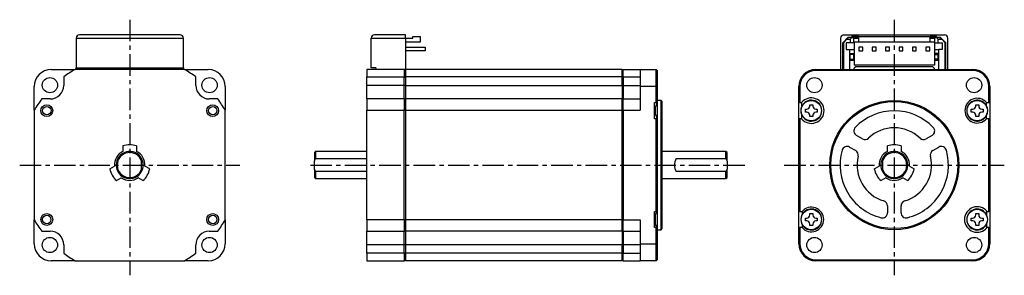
# Model space of a CAD drawing. Extents: x -258 to 32, y -32 to 43.
import ezdxf

# ---------------------------------------------------------------- set-up
doc = ezdxf.new("R2010")
doc.units = 0
doc.header["$MEASUREMENT"] = 0
doc.linetypes.add('CENTER', pattern=[10.16, 6.35, -1.27, 1.27, -1.27])
doc.layers.get('0').update_dxf_attribs({"linetype": 'CONTINUOUS'})

# ---------------------------------------------------------------- blocks, each defined once
blk = doc.blocks.new('A$C2cc0bfb0')
at = {"linetype": 'CENTER'}
for p, q in [((-225.8, 42.87), (-225.8, -32.5)), ((0, 42.87), (0, -32.5)), ((-258.3, 0), (-193.3, 0)), ((-172.44, 0), (-43.73, 0)), ((-32.5, 0), (32.5, 0))]:
    blk.add_line(p, q, dxfattribs=at)
at = {"color": 7, "linetype": 'Continuous', "lineweight": 25}
for p, q in [((-210.95, 38.4), (-240.65, 38.4)), ((-144.4, 38.4), (-153.5, 38.4)), ((-144.4, 37.4), (-144.4, 38.4)), ((-142.2, 37.45), (-142.2, 37.95)), ((-142.2, 37.95), (-140, 37.95)), ((-140, 37.95), (-140, 36.25)), ((-14.85, 38.4), (14.85, 38.4)), ((-10.6, 37.9), (-12.5, 37.9)), ((-12.5, 37.6), (-12.5, 37.9)), ((-10.6, 37.95), (-10.6, 36.25)), ((-10.6, 37.95), (10.6, 37.95)), ((10.6, 36.25), (10.6, 37.95)), ((12.5, 37.9), (10.6, 37.9)), ((12.5, 37.9), (12.5, 37.6)), ((-241.65, 37.4), (-209.95, 37.4)), ((-241.65, 37.4), (-241.65, 28.65)), ((-209.95, 28.65), (-209.95, 37.4)), ((-154.5, 28.65), (-154.5, 37.4)), ((-154.5, 37.4), (-144.4, 37.4)), ((-144.4, 37.45), (-142.2, 37.45)), ((-144.4, 37.4), (-144.4, 28.2)), ((-140, 36.25), (-144.4, 36.25)), ((-15.85, 37.4), (-15.85, 28.2)), ((-13.7, 37.6), (-15.2, 36.1)), ((-14.9, 36.2), (-15.2, 35.9)), ((-15.2, 28.2), (-15.2, 36.1)), ((-14.9, 36.2), (-14, 37.1)), ((-14.9, 28.2), (-14.9, 36.2)), ((-13, 36.1), (-14.2, 36.1)), ((-14.2, 36.1), (-14.2, 34.1)), ((-13.5, 37.6), (-14, 37.1)), ((-14, 37.1), (-13, 37.1)), ((-12.5, 37.6), (-13.7, 37.6)), ((-12.5, 37.6), (-13, 37.1)), ((-13, 37.1), (-13, 36.1)), ((-12, 36.1), (-13, 36.1)), ((-12.5, 37.6), (-12, 37.6)), ((-10.6, 37.6), (-12, 37.6)), ((-12, 37.6), (-12, 36.1)), ((-12, 37.25), (-11.8, 37.25)), ((-11.85, 36.25), (-11.85, 29.45)), ((-10.6, 36.25), (-11.85, 36.25)), ((-11.8, 37.25), (-11.8, 37.45)), ((-11.8, 37.45), (-10.6, 37.45)), ((10.6, 36.25), (-10.6, 36.25)), ((12, 37.6), (10.6, 37.6)), ((10.6, 37.45), (11.8, 37.45)), ((11.85, 36.25), (10.6, 36.25)), ((11.8, 37.45), (11.8, 37.25)), ((11.8, 37.25), (12, 37.25)), ((11.85, 36.25), (11.85, 29.45)), ((12, 37.6), (12.5, 37.6)), ((12, 36.1), (12, 37.6)), ((12, 36.1), (13, 36.1)), ((13.7, 37.6), (12.5, 37.6)), ((12.5, 37.6), (13, 37.1)), ((13, 36.1), (13, 37.1)), ((13, 37.1), (14, 37.1)), ((13, 36.1), (14.2, 36.1)), ((13.5, 37.6), (14, 37.1)), ((15.2, 36.1), (13.7, 37.6)), ((14, 37.1), (14.9, 36.2)), ((14.2, 34.1), (14.2, 36.1)), ((14.9, 36.2), (14.9, 28.2)), ((14.9, 36.2), (15.2, 35.9)), ((15.2, 28.2), (15.2, 36.1)), ((15.85, 28.2), (15.85, 37.4)), ((-144.4, 34.82), (-138.5, 34.82)), ((-138.5, 33.68), (-144.4, 33.68)), ((-138.5, 34.82), (-138.5, 33.68)), ((-14.2, 34.1), (-13.2, 34.1)), ((-13.2, 34.1), (-13.2, 28.2)), ((-11.85, 33.95), (-13.2, 33.95)), ((-13, 32.95), (-12, 32.95)), ((-13, 32.62), (-13, 32.95)), ((-12, 32.62), (-13, 32.62)), ((-13, 31.25), (-13, 32.62)), ((-12, 32.95), (-12, 32.62)), ((-12, 32.62), (-12, 31.25)), ((-9.33, 34.82), (-10.47, 34.82)), ((-10.47, 34.82), (-10.47, 33.68)), ((-10.47, 33.68), (-9.33, 33.68)), ((-9.33, 33.68), (-9.33, 34.82)), ((-5.37, 34.82), (-6.51, 34.82)), ((-6.51, 34.82), (-6.51, 33.68)), ((-6.51, 33.68), (-5.37, 33.68)), ((-5.37, 33.68), (-5.37, 34.82)), ((-1.41, 34.82), (-2.55, 34.82)), ((-2.55, 34.82), (-2.55, 33.68)), ((-2.55, 33.68), (-1.41, 33.68)), ((-1.41, 33.68), (-1.41, 34.82)), ((2.55, 34.82), (1.41, 34.82)), ((1.41, 34.82), (1.41, 33.68)), ((1.41, 33.68), (2.55, 33.68)), ((2.55, 33.68), (2.55, 34.82)), ((6.51, 34.82), (5.37, 34.82)), ((5.37, 34.82), (5.37, 33.68)), ((5.37, 33.68), (6.51, 33.68)), ((6.51, 33.68), (6.51, 34.82)), ((9.33, 34.82), (9.33, 33.68)), ((10.47, 34.82), (9.33, 34.82)), ((9.33, 33.68), (10.47, 33.68)), ((10.47, 33.68), (10.47, 34.82)), ((13.2, 33.95), (11.85, 33.95)), ((13, 32.95), (12, 32.95)), ((12, 32.62), (12, 32.95)), ((12, 32.62), (13, 32.62)), ((12, 31.25), (12, 32.62)), ((13, 32.62), (13, 32.95)), ((13, 31.25), (13, 32.62)), ((13.2, 28.2), (13.2, 34.1)), ((14.2, 34.1), (13.2, 34.1)), ((-13.2, 30.95), (-11.85, 30.95)), ((-13, 31.25), (-12, 31.25)), ((-13, 30.95), (-13, 31.25)), ((-12, 31.25), (-12, 30.95)), ((11.85, 29.45), (-11.85, 29.45)), ((-11.3, 29.1), (-11.8, 28.6)), ((-11.3, 29.1), (11.3, 29.1)), ((11.8, 28.6), (11.3, 29.1)), ((11.85, 30.95), (13.2, 30.95)), ((13, 31.25), (12, 31.25)), ((12, 30.95), (12, 31.25)), ((13, 30.95), (13, 31.25)), ((-249, 28.2), (-241.96, 28.2)), ((-209.64, 28.2), (-241.96, 28.2)), ((-241.65, 28.65), (-209.95, 28.65)), ((-241.65, 28.2), (-241.65, 28.65)), ((-209.95, 28.65), (-209.95, 28.2)), ((-209.64, 28.2), (-202.6, 28.2)), ((-144.7, 28.2), (-155.75, 28.2)), ((-155.75, 28.2), (-155.75, 26)), ((-153.1, 28.65), (-154.5, 28.65)), ((-153.1, 28.65), (-153.1, 28.2)), ((-144.7, 28.2), (-144.7, 26)), ((-144.4, 27.9), (-144.7, 28.2)), ((-144.4, 28.2), (-144.7, 28.2)), ((-80.4, 28.2), (-144.4, 28.2)), ((-144.4, 28.2), (-144.4, 26)), ((-80.4, 26), (-80.4, 28.2)), ((-80.1, 28.2), (-80.4, 27.9)), ((-80.1, 26), (-80.1, 28.2)), ((-80.1, 28.2), (-75, 28.2)), ((-75, 28.2), (-75, 23.2)), ((-75, 28.2), (-70.3, 28.2)), ((-70.3, 23.2), (-70.3, 28.2)), ((-70, 27.9), (-70.3, 28.2)), ((-70, 27.9), (-70, 23.2)), ((-23.2, 27.9), (-23.2, 28.2)), ((-23.2, 28.2), (23.2, 28.2)), ((23.2, 27.9), (-23.2, 27.9)), ((-11.8, 28.2), (-11.8, 28.6)), ((11.8, 28.6), (11.8, 28.2)), ((23.2, 28.2), (23.2, 27.9)), ((-245.3, 26), (-245.3, 23.5)), ((-206.3, 23.5), (-206.3, 26)), ((-155.75, 26), (-144.7, 26)), ((-155.75, 23.5), (-155.75, 26)), ((-144.7, 23.5), (-155.75, 23.5)), ((-155.75, 19.5), (-155.75, 23.5)), ((-144.7, 23.5), (-144.7, 26)), ((-144.7, 26), (-144.4, 25.85)), ((-144.7, 19.5), (-144.7, 23.5)), ((-144.4, 23.5), (-144.7, 23.5)), ((-80.4, 26), (-144.4, 26)), ((-144.4, 26), (-144.4, 23.5)), ((-144.4, 23.5), (-80.4, 23.5)), ((-144.4, 23.5), (-144.4, 19.5)), ((-80.4, 23.5), (-80.4, 26)), ((-80.4, 25.85), (-80.1, 26)), ((-80.4, 23.5), (-80.4, 19.5)), ((-80.1, 23.5), (-80.4, 23.5)), ((-80.1, 26), (-80.1, 23.5)), ((-80.1, 26), (-75, 26)), ((-80.1, 23.5), (-75, 23.5)), ((-80.1, 23.5), (-80.1, 19.5)), ((-254, 16.16), (-254, 23.2)), ((-197.6, 23.2), (-197.6, 16.16)), ((-75, 23.2), (-75, 16.16)), ((-70.3, 23.2), (-75, 23.2)), ((-70.3, 18.45), (-70.3, 23.2)), ((-70.3, 23.2), (-70, 23.2)), ((-70, 23.2), (-70, 18.45)), ((-28.2, 18.45), (-28.2, 23.2)), ((-28.2, 23.2), (-27.9, 23.2)), ((-27.9, 23.2), (-27.9, 18.45)), ((27.9, 18.45), (27.9, 23.2)), ((27.9, 23.2), (28.2, 23.2)), ((28.2, 23.2), (28.2, 18.45)), ((-249.3, 19.5), (-251.8, 19.5)), ((-199.8, 19.5), (-202.3, 19.5)), ((-144.7, 19.5), (-155.75, 19.5)), ((-155.75, 19.5), (-155.75, 16.16)), ((-144.7, 19.5), (-144.7, 16.16)), ((-144.4, 19.2), (-144.7, 19.5)), ((-80.4, 19.5), (-144.4, 19.5)), ((-144.4, 19.5), (-144.4, 16.16)), ((-80.4, 16.16), (-80.4, 19.5)), ((-80.1, 19.5), (-80.4, 19.2)), ((-80.1, 16.16), (-80.1, 19.5)), ((-80.1, 19.5), (-75, 19.5)), ((-70.8, 18.45), (-70.3, 18.45)), ((-70.8, 13.65), (-70.8, 18.45)), ((-70, 18.45), (-70.55, 17.18)), ((-70, 18.45), (-70.3, 18.45)), ((-68.8, 19.05), (-70, 19.05)), ((-70, 18.48), (-70, 13.62)), ((-68.5, 18.75), (-68.8, 19.05)), ((-68.8, 0), (-68.8, 19.05)), ((-68.5, 0), (-68.5, 18.75)), ((-27.9, 18.45), (-28.2, 18.45)), ((-28.2, 13.65), (-28.2, 18.45)), ((-27.9, 18.45), (-27.39, 18.45)), ((-27.39, 18.45), (-27.39, 17.18)), ((-24.94, 17.8), (-24.06, 17.8)), ((-24.94, 17.39), (-24.94, 17.8)), ((-24.06, 17.8), (-24.06, 17.39)), ((24.06, 17.8), (24.94, 17.8)), ((24.06, 17.39), (24.06, 17.8)), ((24.94, 17.8), (24.94, 17.39)), ((27.25, 18.45), (27.9, 18.45)), ((27.25, 17.48), (27.25, 18.45)), ((27.9, 18.45), (28.2, 18.45)), ((28.2, 18.45), (28.2, 13.65)), ((-254, 16.16), (-254, -16.16)), ((-197.6, -16.16), (-197.6, 16.16)), ((-155.75, -16.16), (-155.75, 16.16)), ((-155.75, 16.16), (-144.7, 16.16)), ((-144.7, -16.16), (-144.7, 16.16)), ((-144.7, 16.16), (-144.4, 16.08)), ((-144.4, 16.16), (-80.4, 16.16)), ((-144.4, 16.16), (-144.4, -16.16)), ((-80.4, -16.16), (-80.4, 16.16)), ((-80.4, 16.08), (-80.1, 16.16)), ((-80.1, 16.16), (-80.1, -16.16)), ((-80.1, 16.16), (-75, 16.16)), ((-70.8, 17.18), (-70.55, 17.18)), ((-70.55, 14.92), (-70.8, 14.92)), ((-70.78, 17.18), (-70.78, 16.05)), ((-70.78, 16.05), (-70.78, 14.92)), ((-70.58, 17.18), (-70.58, 16.05)), ((-70.58, 16.05), (-70.58, 14.97)), ((-70.55, 14.91), (-70.55, 17.19)), ((-70.55, 14.92), (-70, 13.65)), ((-27.39, 14.92), (-27.39, 13.65)), ((-26.25, 16.49), (-25.84, 16.49)), ((-26.25, 15.61), (-26.25, 16.49)), ((-25.84, 15.61), (-26.25, 15.61)), ((-24.94, 14.3), (-24.94, 14.71)), ((-24.06, 14.71), (-24.06, 14.3)), ((-23.16, 16.49), (-22.75, 16.49)), ((-22.75, 15.61), (-23.16, 15.61)), ((-22.75, 16.49), (-22.75, 15.61)), ((22.75, 16.49), (23.16, 16.49)), ((22.75, 15.61), (22.75, 16.49)), ((23.16, 15.61), (22.75, 15.61)), ((24.06, 14.3), (24.06, 14.71)), ((24.94, 14.71), (24.94, 14.3)), ((25.84, 16.49), (26.25, 16.49)), ((26.25, 15.61), (25.84, 15.61)), ((26.25, 16.49), (26.25, 15.61)), ((27.25, 13.65), (27.25, 14.62)), ((-70.3, 13.65), (-70.8, 13.65)), ((-70.3, -13.65), (-70.3, 13.65)), ((-70, 13.65), (-70.3, 13.65)), ((-70, 13.65), (-70, -13.65)), ((-28.2, -13.65), (-28.2, 13.65)), ((-27.9, 13.65), (-28.2, 13.65)), ((-27.9, 13.65), (-27.9, -13.65)), ((-27.39, 13.65), (-27.9, 13.65)), ((-24.06, 14.3), (-24.94, 14.3)), ((24.94, 14.3), (24.06, 14.3)), ((27.9, 13.65), (27.25, 13.65)), ((27.9, -13.65), (27.9, 13.65)), ((27.9, 13.65), (28.2, 13.65)), ((28.2, 13.65), (28.2, -13.65)), ((-9.39, 7.73), (-11.19, 8.77)), ((11.19, 8.77), (9.39, 7.73)), ((-227.8, 5.66), (-227.8, 4.03)), ((-223.8, 5.66), (-223.8, 4.03)), ((-170.95, 4), (-171.25, 3.7)), ((-171.25, 3.7), (-171.25, 1.2)), ((-155.75, 4), (-170.95, 4)), ((-170.95, 4), (-170.95, 1.94)), ((-49.7, 4), (-68.5, 4)), ((-49.4, 3.7), (-49.7, 4)), ((-49.7, 1.94), (-49.7, 4)), ((-49.4, 1.2), (-49.4, 3.7)), ((-13.19, 5.3), (-11.39, 4.27)), ((-2, 4.03), (-2, 5.66)), ((2, 5.66), (2, 4.03)), ((11.39, 4.27), (13.19, 5.3)), ((-222.3, 1.2), (-222.3, 1.94)), ((-222.3, -1.2), (-222.3, 1.2)), ((-171.25, 1.2), (-170.95, 1.94)), ((-171.25, -1.2), (-171.25, 1.2)), ((-170.95, 1.94), (-155.75, 1.94)), ((-68.8, -19.05), (-68.8, 0)), ((-68.5, -18.75), (-68.5, 0)), ((-64.4, 1.94), (-49.7, 1.94)), ((-49.7, 1.94), (-49.4, 1.2)), ((-49.4, 1.2), (-49.4, -1.2)), ((-3.5, 1.94), (-3.5, 1.2)), ((-3.5, 1.2), (-3.5, -1.2)), ((-231.7, -1.1), (-230.29, -0.28)), ((-222.3, -1.94), (-222.3, -1.2)), ((-219.9, -1.1), (-221.31, -0.28)), ((-170.95, -1.94), (-171.25, -1.2)), ((-171.25, -1.2), (-171.25, -3.7)), ((-155.75, -1.94), (-170.95, -1.94)), ((-170.95, -1.94), (-170.95, -4)), ((-49.7, -1.94), (-64.4, -1.94)), ((-49.4, -1.2), (-49.7, -1.94)), ((-49.7, -4), (-49.7, -1.94)), ((-49.4, -3.7), (-49.4, -1.2)), ((-5.9, -1.1), (-4.49, -0.28)), ((-3.5, -1.2), (-3.5, -1.94)), ((4.49, -0.28), (5.9, -1.1)), ((-229.7, -4.56), (-228.29, -3.75)), ((-221.9, -4.56), (-223.31, -3.75)), ((-171.25, -3.7), (-170.95, -4)), ((-170.95, -4), (-155.75, -4)), ((-68.5, -4), (-49.7, -4)), ((-49.7, -4), (-49.4, -3.7)), ((-2.49, -3.75), (-3.9, -4.56)), ((3.9, -4.56), (2.49, -3.75)), ((-70.8, -13.65), (-70.3, -13.65)), ((-70.8, -18.45), (-70.8, -13.65)), ((-70, -13.65), (-70.66, -14.62)), ((-70.58, -14.48), (-70.58, -16.05)), ((-70, -13.65), (-70.3, -13.65)), ((-70, -13.65), (-70, -18.48)), ((-27.9, -13.65), (-28.2, -13.65)), ((-28.2, -18.45), (-28.2, -13.65)), ((-27.9, -13.65), (-27.25, -13.65)), ((-27.25, -13.65), (-27.25, -14.62)), ((-24.94, -14.3), (-24.06, -14.3)), ((-24.94, -14.71), (-24.94, -14.3)), ((-24.06, -14.3), (-24.06, -14.71)), ((-2, -12), (-2, -14.07)), ((2, -14.07), (2, -12)), ((24.06, -14.3), (24.94, -14.3)), ((24.06, -14.71), (24.06, -14.3)), ((24.94, -14.3), (24.94, -14.71)), ((27.35, -14.84), (27.35, -13.65)), ((27.39, -13.65), (27.35, -13.65)), ((27.39, -13.65), (27.9, -13.65)), ((28.2, -13.65), (27.9, -13.65)), ((28.2, -13.65), (28.2, -18.45)), ((-254, -23.2), (-254, -16.16)), ((-197.6, -16.16), (-197.6, -23.2)), ((-155.75, -16.16), (-155.75, -19.5)), ((-144.7, -16.16), (-155.75, -16.16)), ((-144.4, -16.08), (-144.7, -16.16)), ((-144.7, -16.16), (-144.7, -19.5)), ((-80.4, -16.16), (-144.4, -16.16)), ((-144.4, -16.16), (-144.4, -19.5)), ((-80.1, -16.16), (-80.4, -16.08)), ((-80.4, -19.5), (-80.4, -16.16)), ((-80.1, -16.16), (-75, -16.16)), ((-80.1, -19.5), (-80.1, -16.16)), ((-75, -16.16), (-75, -23.2)), ((-70.8, -14.62), (-70.66, -14.62)), ((-70.78, -14.62), (-70.78, -16.05)), ((-70.78, -16.05), (-70.78, -17.48)), ((-70.58, -16.05), (-70.58, -17.62)), ((-26.25, -15.61), (-25.84, -15.61)), ((-26.25, -16.49), (-26.25, -15.61)), ((-25.84, -16.49), (-26.25, -16.49)), ((-24.94, -17.8), (-24.94, -17.39)), ((-24.06, -17.39), (-24.06, -17.8)), ((-23.16, -15.61), (-22.75, -15.61)), ((-22.75, -16.49), (-23.16, -16.49)), ((-22.75, -15.61), (-22.75, -16.49)), ((22.75, -15.61), (23.16, -15.61)), ((22.75, -16.49), (22.75, -15.61)), ((23.16, -16.49), (22.75, -16.49)), ((24.06, -17.8), (24.06, -17.39)), ((24.94, -17.39), (24.94, -17.8)), ((25.84, -15.61), (26.25, -15.61)), ((26.25, -16.49), (25.84, -16.49)), ((26.25, -15.61), (26.25, -16.49)), ((27.35, -18.45), (27.35, -17.26)), ((-251.8, -19.5), (-249.3, -19.5)), ((-202.3, -19.5), (-199.8, -19.5)), ((-155.75, -19.5), (-144.7, -19.5)), ((-155.75, -23.5), (-155.75, -19.5)), ((-144.7, -19.5), (-144.4, -19.2)), ((-144.7, -23.5), (-144.7, -19.5)), ((-80.4, -19.5), (-144.4, -19.5)), ((-144.4, -19.5), (-144.4, -23.5)), ((-80.4, -19.2), (-80.1, -19.5)), ((-80.4, -19.5), (-80.4, -23.5)), ((-80.1, -19.5), (-75, -19.5)), ((-80.1, -19.5), (-80.1, -23.5)), ((-70.66, -17.48), (-70.8, -17.48)), ((-70.3, -18.45), (-70.8, -18.45)), ((-70.66, -17.48), (-70, -18.45)), ((-70.3, -23.2), (-70.3, -18.45)), ((-70.3, -18.45), (-70, -18.45)), ((-70, -18.45), (-70, -23.2)), ((-70, -19.05), (-68.8, -19.05)), ((-68.8, -19.05), (-68.5, -18.75)), ((-28.2, -23.2), (-28.2, -18.45)), ((-28.2, -18.45), (-27.9, -18.45)), ((-27.9, -18.45), (-27.9, -23.2)), ((-27.25, -18.45), (-27.9, -18.45)), ((-27.25, -17.48), (-27.25, -18.45)), ((-24.06, -17.8), (-24.94, -17.8)), ((24.94, -17.8), (24.06, -17.8)), ((27.35, -18.45), (27.39, -18.45)), ((27.9, -18.45), (27.39, -18.45)), ((27.9, -23.2), (27.9, -18.45)), ((27.9, -18.45), (28.2, -18.45)), ((28.2, -18.45), (28.2, -23.2)), ((-75, -23.2), (-75, -28.2)), ((-75, -23.2), (-70.3, -23.2)), ((-70.3, -28.2), (-70.3, -23.2)), ((-70, -23.2), (-70.3, -23.2)), ((-70, -23.2), (-70, -27.9)), ((-27.9, -23.2), (-28.2, -23.2)), ((28.2, -23.2), (27.9, -23.2)), ((-245.3, -23.5), (-245.3, -26)), ((-206.3, -26), (-206.3, -23.5)), ((-144.7, -23.5), (-155.75, -23.5)), ((-155.75, -26), (-155.75, -23.5)), ((-144.7, -26), (-155.75, -26)), ((-155.75, -26), (-155.75, -28.2)), ((-144.4, -23.5), (-144.7, -23.5)), ((-144.7, -26), (-144.7, -23.5)), ((-144.4, -25.85), (-144.7, -26)), ((-144.7, -26), (-144.7, -28.2)), ((-80.4, -23.5), (-144.4, -23.5)), ((-144.4, -23.5), (-144.4, -26)), ((-80.4, -26), (-144.4, -26)), ((-144.4, -26), (-144.4, -28.2)), ((-80.4, -26), (-80.4, -23.5)), ((-80.1, -23.5), (-80.4, -23.5)), ((-80.1, -26), (-80.4, -25.85)), ((-80.4, -28.2), (-80.4, -26)), ((-75, -23.5), (-80.1, -23.5)), ((-80.1, -23.5), (-80.1, -26)), ((-80.1, -26), (-75, -26)), ((-80.1, -28.2), (-80.1, -26)), ((-241.96, -28.2), (-249, -28.2)), ((-241.96, -28.2), (-209.64, -28.2)), ((-202.6, -28.2), (-209.64, -28.2)), ((-155.75, -28.2), (-144.7, -28.2)), ((-144.7, -28.2), (-144.4, -27.9)), ((-80.4, -28.2), (-144.4, -28.2)), ((-80.4, -27.9), (-80.1, -28.2)), ((-80.1, -28.2), (-75, -28.2)), ((-70.3, -28.2), (-75, -28.2)), ((-70.3, -28.2), (-70, -27.9)), ((-23.2, -27.9), (23.2, -27.9)), ((-23.2, -28.2), (-23.2, -27.9)), ((23.2, -28.2), (-23.2, -28.2)), ((23.2, -27.9), (23.2, -28.2))]:
    blk.add_line(p, q, dxfattribs=at)
for centre, radius in [((-249.37, 23.57), 2.25), ((-202.23, 23.57), 2.25), ((-23.57, 23.57), 2.25), ((23.57, 23.57), 2.25), ((-250.3, 16.05), 1.75), ((-201.3, 16.05), 1.75), ((-24.5, 16.05), 3), ((0, 0), 19.05), ((0, 0), 18.75), ((24.5, 16.05), 3), ((-250.3, 16.05), 1.25), ((-201.3, 16.05), 1.25), ((-250.3, -16.05), 1.74), ((-201.3, -16.05), 1.75), ((-24.5, -16.05), 3), ((24.5, -16.05), 3), ((-250.3, -16.05), 1.24), ((-201.3, -16.05), 1.25), ((-249.37, -23.57), 2.25), ((-202.23, -23.57), 2.25), ((-23.57, -23.57), 2.25), ((23.57, -23.57), 2.25)]:
    blk.add_circle(centre, radius, dxfattribs=at)
for centre, radius, start, end in [((-240.65, 37.4), 1, 90, 180), ((-210.95, 37.4), 1, 0, 90), ((-153.5, 37.4), 1, 90, 180), ((-14.85, 37.4), 1, 90, 180), ((14.85, 37.4), 1, 0, 90), ((-13.8, 34.35), 0.4, 180, 218.6822), ((13.8, 34.35), 0.4, 321.3178, 0), ((-249, 23.2), 5, 90, 180), ((-225.8, 0), 32.5, 119.8084, 126.8699), ((-225.8, 0), 32.5, 53.1301, 60.1916), ((-202.6, 23.2), 5, 0, 90), ((-23.2, 23.2), 5, 90, 180), ((-23.2, 23.2), 4.7, 90, 180), ((23.2, 23.2), 5, 0, 90), ((23.2, 23.2), 4.7, 0, 90), ((-249.3, 23.5), 4, 270, 0), ((-202.3, 23.5), 4, 180, 270), ((-225.8, 0), 32.5, 143.1301, 150.1916), ((-225.8, 0), 32.5, 29.8084, 36.8699), ((-24.5, 16.05), 3.76, 219.7224, 140.2776), ((-24.5, 16.05), 3.1, 201.2862, 158.7138), ((24.5, 16.05), 3.65, 41.1121, 318.8879), ((24.5, 16.05), 3.1, 27.4893, 332.5107), ((24.5, 16.05), 3.1, 332.5107, 27.4893), ((-24.5, 16.05), 3.1, 158.7138, 201.2862), ((-25.84, 17.39), 0.9, 270, 0), ((-25.84, 14.71), 0.9, 0, 90), ((-23.16, 17.39), 0.9, 180, 270), ((-23.16, 14.71), 0.9, 90, 180), ((0, 0), 16, 43.968, 136.032), ((23.16, 17.39), 0.9, 270, 0), ((23.16, 14.71), 0.9, 0, 90), ((25.84, 17.39), 0.9, 180, 270), ((25.84, 14.71), 0.9, 90, 180), ((-10.44, 10.07), 1.5, 136.032, 240), ((0, 0), 11, 46.2602, 133.7398), ((10.44, 10.07), 1.5, 300, 43.968), ((-225.8, 0), 6, 70.5288, 109.4712), ((-8.64, 9.03), 1.5, 240, 313.7398), ((0, 0), 6, 70.5288, 109.4712), ((8.64, 9.03), 1.5, 226.2602, 300), ((-225.8, 0), 4.5, 116.3878, 183.6122), ((-225.8, 0), 4, 28.955, 331.045), ((-225.8, 0), 3.7, 18.9246, 341.0754), ((-225.8, 0), 4.5, 356.3878, 63.6122), ((0, 0), 16, 163.968, 256.032), ((-13.94, 4), 1.5, 60, 163.968), ((-12.14, 2.97), 1.5, 346.2602, 60), ((0, 0), 4.5, 116.3878, 183.6122), ((0, 0), 4, 208.955, 151.045), ((0, 0), 3.7, 198.9246, 161.0754), ((0, 0), 4.5, 356.3878, 63.6122), ((0, 0), 16, 283.968, 16.032), ((12.14, 2.97), 1.5, 120, 193.7398), ((13.94, 4), 1.5, 16.032, 120), ((-225.8, 0), 4, 331.045, 28.955), ((-60.9, 0), 4, 151.045, 208.955), ((0, 0), 11, 166.2602, 253.7398), ((0, 0), 4, 151.045, 208.955), ((0, 0), 11, 286.2602, 13.7398), ((-225.8, 0), 6, 190.5288, 229.4712), ((-225.8, 0), 6, 310.5288, 349.4712), ((0, 0), 6, 190.5288, 229.4712), ((0, 0), 6, 310.5288, 349.4712), ((-225.8, 0), 4.5, 236.3878, 303.6122), ((0, 0), 4.5, 236.3878, 303.6122), ((-3.5, -12), 1.5, 0, 73.7398), ((3.5, -12), 1.5, 106.2602, 180), ((-24.5, -16.05), 3.65, 221.1121, 138.8879), ((-24.5, -16.05), 3.1, 207.4893, 152.5107), ((-3.5, -14.07), 1.5, 256.032, 0), ((3.5, -14.07), 1.5, 180, 283.968), ((24.5, -16.05), 3.76, 39.7224, 320.2776), ((24.5, -16.05), 3.1, 23.038, 336.962), ((-225.8, 0), 32.5, 209.8084, 216.8699), ((-225.8, 0), 32.5, 323.1301, 330.1916), ((-24.5, -16.05), 3.1, 152.5107, 207.4893), ((-25.84, -14.71), 0.9, 270, 0), ((-25.84, -17.39), 0.9, 0, 90), ((-23.16, -14.71), 0.9, 180, 270), ((-23.16, -17.39), 0.9, 90, 180), ((23.16, -14.71), 0.9, 270, 0), ((23.16, -17.39), 0.9, 0, 90), ((25.84, -14.71), 0.9, 180, 270), ((25.84, -17.39), 0.9, 90, 180), ((24.5, -16.05), 3.1, 336.962, 23.038), ((-249.3, -23.5), 4, 0, 90), ((-202.3, -23.5), 4, 90, 180), ((-249, -23.2), 5, 180, 270), ((-202.6, -23.2), 5, 270, 0), ((-23.2, -23.2), 5, 180, 270), ((-23.2, -23.2), 4.7, 180, 270), ((23.2, -23.2), 4.7, 270, 0), ((23.2, -23.2), 5, 270, 0), ((-225.8, 0), 32.5, 233.1301, 240.1916), ((-225.8, 0), 32.5, 299.8084, 306.8699)]:
    blk.add_arc(centre, radius, start, end, dxfattribs=at)

msp = doc.modelspace()

# ---------------------------------------------------------------- block references
msp.add_blockref('A$C2cc0bfb0', (0, 0))

doc.saveas('drawing.dxf')
